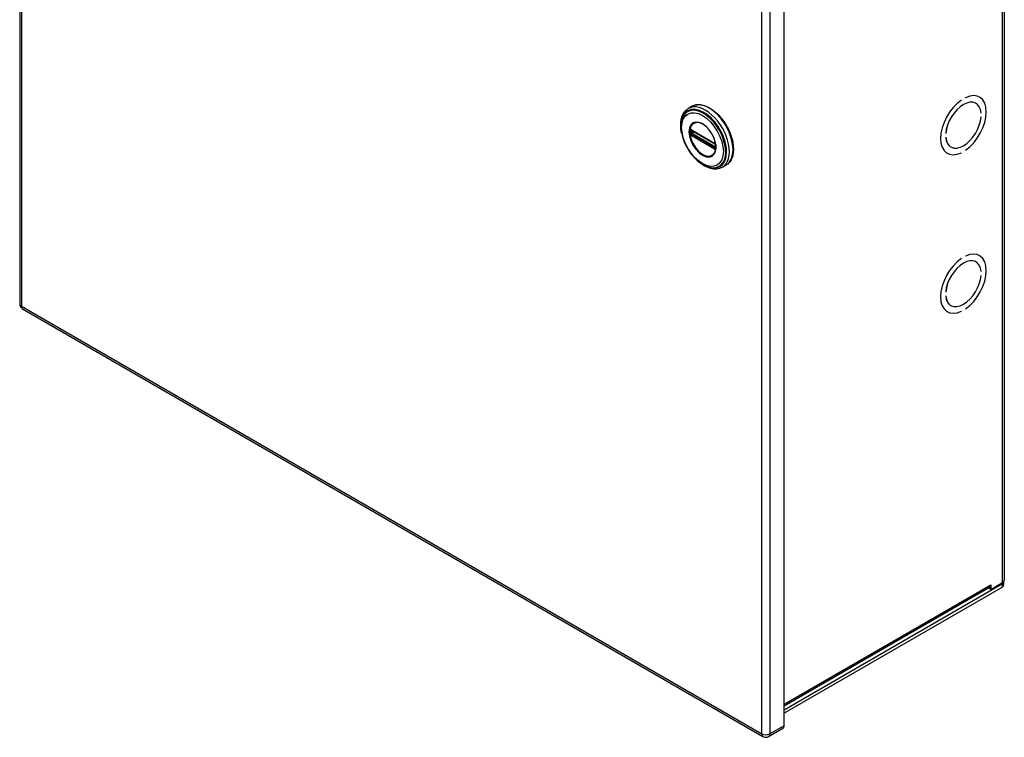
# Model space of a CAD drawing. Header units: inches. Extents: x 0 to 140, y -11 to 91.
# Tile 10 of 13: x 113 to 131, y 38 to 50. Entities that reach past the tile are written whole.
import ezdxf

# ---------------------------------------------------------------- set-up
doc = ezdxf.new("R2010")
doc.units = ezdxf.units.IN
doc.header["$LTSCALE"] = 8.43274
doc.header["$MEASUREMENT"] = 0
doc.layers.add('Visible Edges(ANSI)', color=7, linetype='Continuous', lineweight=25)
doc.layers.add('Visible Tangent Edges(ANSI)', color=7, linetype='Continuous', lineweight=25)

msp = doc.modelspace()

# ---------------------------------------------------------------- linework, layer by layer
at = {"layer": 'Visible Edges(ANSI)'}
for p, q in [((113.4913, 64.834), (113.4913, 45.0731)), ((130.607, 59.7085), (130.607, 40.2742)), ((126.7792, 37.7451), (126.7792, 57.5059)), ((129.861, 48.6162), (129.861, 48.6161)), ((129.861, 48.6162), (129.861, 48.6161)), ((129.9317, 48.6569), (129.9317, 48.657)), ((130.1723, 48.6693), (130.1776, 48.6662)), ((125.1796, 48.5065), (125.1155, 48.4696)), ((130.1104, 48.5606), (130.1151, 48.5579)), ((130.2044, 48.3897), (130.2043, 48.3896)), ((130.2043, 48.3897), (130.2044, 48.3897)), ((130.2043, 48.3243), (130.2044, 48.3243)), ((125.1606, 48.0958), (125.1657, 48.0929)), ((125.1657, 48.0929), (125.5737, 47.8573)), ((125.5807, 47.8496), (125.1726, 48.0852)), ((129.5884, 48.034), (129.5883, 48.0339)), ((129.5884, 48.034), (129.5883, 48.034)), ((129.5883, 47.9686), (129.5884, 47.9687)), ((125.5737, 47.8573), (125.5788, 47.8543)), ((125.5908, 47.8391), (125.5896, 47.8419)), ((125.5897, 47.7968), (125.5897, 47.834)), ((125.5913, 47.8374), (125.5908, 47.8391)), ((125.5926, 47.7808), (125.5927, 47.7867)), ((125.5927, 47.7867), (125.5927, 47.8234)), ((129.673, 47.803), (129.6777, 47.8003)), ((129.6099, 47.6952), (129.6152, 47.6921)), ((129.8609, 47.7013), (129.861, 47.7013)), ((129.861, 47.7014), (129.861, 47.7013)), ((129.9317, 47.7421), (129.9317, 47.7422)), ((125.7701, 47.4837), (125.7061, 47.4467)), ((129.9317, 45.9021), (129.9317, 45.9021)), ((130.1723, 45.9144), (130.1776, 45.9113)), ((129.861, 45.8614), (129.861, 45.8613)), ((129.861, 45.8613), (129.861, 45.8613)), ((130.1104, 45.8058), (130.1151, 45.8031)), ((130.2043, 45.6349), (130.2044, 45.6348)), ((130.2044, 45.6348), (130.2043, 45.6348)), ((130.2043, 45.5694), (130.2044, 45.5695)), ((129.5884, 45.2791), (129.5883, 45.2792)), ((129.5884, 45.2791), (129.5883, 45.2791)), ((129.5883, 45.2138), (129.5884, 45.2138)), ((129.673, 45.0482), (129.6777, 45.0455)), ((113.5408, 44.9874), (126.4115, 37.5565)), ((129.6099, 44.9403), (129.6152, 44.9372)), ((129.8609, 44.9465), (129.861, 44.9464)), ((129.861, 44.9465), (129.861, 44.9464)), ((129.9317, 44.9872), (129.9317, 44.9873)), ((130.3706, 40.1141), (130.578, 40.2338)), ((130.578, 40.2085), (126.7792, 38.0153)), ((130.578, 40.153), (126.7792, 37.9598)), ((126.7792, 38.0879), (130.35, 40.1495)), ((130.3706, 40.1141), (130.3296, 40.1377)), ((130.3705, 40.195), (130.3706, 40.1951)), ((130.3705, 40.1948), (130.3705, 40.195)), ((130.3706, 40.1951), (130.3706, 40.1141)), ((130.578, 40.153), (130.578, 40.2085)), ((126.5105, 37.5565), (126.7587, 37.6998))]:
    msp.add_line(p, q, dxfattribs=at)
at = {"layer": 'Visible Edges(ANSI)', "flags": 128}
for points in [[(124.9979, 48.041), (124.9912, 48.0755), (124.9862, 48.1096), (124.9831, 48.1432), (124.9817, 48.176), (124.9823, 48.2081), (124.9847, 48.2392), (124.989, 48.2692), (124.9952, 48.298), (125.0034, 48.3256), (125.0136, 48.3517), (125.0258, 48.3763), (125.04, 48.3991), (125.0561, 48.42), (125.0742, 48.4388), (125.094, 48.4554), (125.1155, 48.4696)], [(125.1796, 48.5065), (125.1954, 48.5148), (125.2119, 48.5217), (125.2291, 48.5272), (125.2468, 48.5314), (125.2651, 48.5343), (125.2838, 48.5357), (125.3029, 48.5358), (125.3223, 48.5345), (125.342, 48.5319), (125.362, 48.528), (125.3822, 48.5228), (125.4025, 48.5163), (125.423, 48.5086), (125.4435, 48.4997), (125.4641, 48.4895), (125.4847, 48.4782), (125.5052, 48.4658), (125.5256, 48.4523), (125.5459, 48.4377), (125.5659, 48.4221), (125.5858, 48.4055), (125.6054, 48.3879), (125.6247, 48.3694), (125.6436, 48.3501), (125.6621, 48.3299), (125.6802, 48.3089), (125.6978, 48.2873), (125.7149, 48.2649), (125.7314, 48.2419), (125.7474, 48.2183), (125.7627, 48.1943), (125.7773, 48.1697), (125.7912, 48.1448), (125.8044, 48.1195), (125.8169, 48.0939), (125.8285, 48.0681), (125.8393, 48.0421), (125.8493, 48.016), (125.8584, 47.9899), (125.8666, 47.9638), (125.8739, 47.9377), (125.8803, 47.9118), (125.8857, 47.886), (125.8902, 47.8605), (125.8937, 47.8353), (125.8962, 47.8104), (125.8977, 47.786), (125.8982, 47.762), (125.8977, 47.7386), (125.8961, 47.7157), (125.8936, 47.6935), (125.8901, 47.6719), (125.8855, 47.651), (125.8799, 47.6309), (125.8733, 47.6117), (125.8657, 47.5933), (125.8571, 47.5758), (125.8475, 47.5593), (125.8369, 47.5438), (125.8253, 47.5295), (125.8128, 47.5162), (125.7994, 47.5041), (125.7852, 47.4932), (125.7701, 47.4837)], [(125.0251, 48.3301), (125.0186, 48.3168), (125.0127, 48.3031), (125.0074, 48.289), (125.0028, 48.2744), (124.9952, 48.2439), (124.9901, 48.2121), (124.9873, 48.1789), (124.9868, 48.1445), (124.9886, 48.1092), (124.9926, 48.0731), (124.9988, 48.0364), (125.0071, 47.9992), (125.0175, 47.9618), (125.03, 47.9243), (125.0443, 47.887), (125.0605, 47.8499), (125.0785, 47.8134), (125.0981, 47.7776), (125.1193, 47.7427), (125.142, 47.7089), (125.1659, 47.6763), (125.1911, 47.6452), (125.2174, 47.6157), (125.2446, 47.588), (125.2726, 47.5622), (125.3013, 47.5384), (125.3306, 47.5169), (125.3602, 47.4977), (125.3902, 47.481), (125.4203, 47.4668), (125.4505, 47.4553), (125.4806, 47.4466), (125.4956, 47.4434), (125.5105, 47.4409), (125.5254, 47.4391), (125.5401, 47.4382)], [(125.1575, 48.097), (125.1587, 48.0967), (125.1606, 48.0958)], [(125.563, 47.6832), (125.5716, 47.6967), (125.5789, 47.712), (125.5848, 47.7289), (125.5893, 47.7471), (125.5922, 47.7666), (125.5937, 47.7874), (125.5936, 47.8091), (125.5919, 47.8318), (125.5888, 47.8552), (125.584, 47.8792), (125.5778, 47.9034), (125.5701, 47.928), (125.561, 47.9526), (125.5506, 47.977), (125.5389, 48.001), (125.526, 48.0247), (125.512, 48.0477), (125.497, 48.0698), (125.4811, 48.0911), (125.4643, 48.1112), (125.4469, 48.1302), (125.429, 48.1477), (125.4107, 48.1637), (125.3919, 48.1782), (125.3731, 48.191), (125.3543, 48.2019), (125.3356, 48.211), (125.3171, 48.2182), (125.299, 48.2235), (125.2816, 48.2268), (125.2648, 48.2281), (125.2488, 48.2274)], [(125.1726, 48.0852), (125.1716, 48.0857), (125.1712, 48.0858)], [(125.5855, 47.8483), (125.5821, 47.8519), (125.5788, 47.8543)], [(125.5897, 47.834), (125.589, 47.838), (125.5869, 47.8428), (125.5838, 47.8471), (125.5807, 47.8496)], [(125.5896, 47.8419), (125.5877, 47.8452), (125.5855, 47.8483)], [(125.5895, 47.7953), (125.5896, 47.7957), (125.5897, 47.7968)], [(125.5921, 47.7774), (125.5924, 47.7784), (125.5926, 47.7808)], [(125.7061, 47.4467), (125.6831, 47.4351), (125.6588, 47.4262), (125.6334, 47.42), (125.6072, 47.4165), (125.5804, 47.4156), (125.5531, 47.4174), (125.5254, 47.4216), (125.4974, 47.4283), (125.4693, 47.4373), (125.4411, 47.4486), (125.413, 47.462), (125.385, 47.4776), (125.3572, 47.4952), (125.3297, 47.5147), (125.3027, 47.536), (125.2761, 47.5591)], [(130.578, 40.2085), (130.5776, 40.2092), (130.5772, 40.2099), (130.5767, 40.2107), (130.5763, 40.2114), (130.5759, 40.2122), (130.5755, 40.2129), (130.5751, 40.2137), (130.5746, 40.2145), (130.5742, 40.2152), (130.5738, 40.216), (130.5734, 40.2168), (130.5729, 40.2176), (130.5725, 40.2184), (130.5721, 40.2193), (130.5716, 40.2201), (130.5712, 40.2209), (130.5708, 40.2218), (130.5703, 40.2226), (130.5699, 40.2235), (130.5694, 40.2243), (130.569, 40.2252), (130.5685, 40.2261), (130.5681, 40.2269), (130.5676, 40.2278)], [(130.5926, 40.2445), (130.5927, 40.24), (130.5927, 40.2354), (130.5927, 40.2309), (130.5925, 40.2265), (130.5923, 40.222), (130.592, 40.2177), (130.5917, 40.2134), (130.5912, 40.2091), (130.5907, 40.205), (130.5902, 40.2009), (130.5896, 40.1968), (130.5889, 40.1928), (130.5882, 40.189), (130.5874, 40.1852), (130.5866, 40.1814), (130.5857, 40.1778), (130.5848, 40.1743), (130.5839, 40.171), (130.583, 40.1677), (130.582, 40.1645), (130.581, 40.1614), (130.58, 40.1585), (130.579, 40.1557), (130.578, 40.153)]]:
    msp.add_lwpolyline(points, dxfattribs=at)
at = {"layer": 'Visible Edges(ANSI)'}
for centre, start, end in [((113.5903, 45.0731), 180, 240), ((126.461, 37.6422), 240, 300)]:
    msp.add_arc(centre, 0.099, start, end, dxfattribs=at)
for centre, major_axis, start_param, end_param in [((129.8964, 48.1791), (-0.2812, -0.4871), 4.015909, 6.9795771), ((129.8964, 48.1791), (-0.2812, -0.4871), 4.015909, 6.9795771), ((129.8964, 48.1791), (0.2188, 0.3789), 5.5893436, 8.5478234), ((129.8964, 48.1791), (0.2187, 0.3788), 5.5893646, 8.5478024), ((129.8964, 48.1791), (0.2812, 0.4871), 4.0159972, 6.9796653), ((129.8964, 48.1791), (0.2812, 0.4871), 4.0159972, 6.9796653), ((129.8964, 48.1791), (-0.2188, -0.3789), 5.5893436, 8.5478234), ((129.8964, 48.1791), (-0.2187, -0.3788), 5.5893646, 8.5478024), ((129.8964, 45.4243), (0.2188, 0.3789), 5.5893436, 8.5478234), ((129.8964, 45.4243), (0.2187, 0.3788), 5.5893646, 8.5478024), ((129.8964, 45.4243), (0.2812, 0.4871), 4.0159972, 6.9796653), ((129.8964, 45.4243), (0.2812, 0.4871), 4.0159972, 6.9796653), ((129.8964, 45.4243), (-0.2812, -0.4871), 4.015909, 6.9795771), ((129.8964, 45.4243), (-0.2812, -0.4871), 4.015909, 6.9795771), ((129.8964, 45.4243), (-0.2188, -0.3789), 5.5893436, 8.5478234), ((129.8964, 45.4243), (-0.2187, -0.3788), 5.5893646, 8.5478024), ((130.508, 40.2742), (0.099, 0), 5.4977871, 6.2831853), ((130.3005, 40.2352), (0.0495, -0.0857), 0, 0.7853982), ((126.7092, 37.7855), (0.0495, -0.0857), 0, 0.7853982)]:
    msp.add_ellipse(centre, major_axis=major_axis, ratio=0.5773503, start_param=start_param, end_param=end_param, dxfattribs=at)
at = {"layer": 'Visible Tangent Edges(ANSI)'}
for p, q in [((113.5203, 64.7936), (113.5203, 45.0327)), ((130.578, 40.2338), (130.578, 59.6681)), ((126.391, 37.6018), (126.391, 57.3626)), ((126.531, 57.3626), (126.531, 37.6018)), ((125.5717, 47.8618), (125.1636, 48.0974)), ((125.1577, 48.0439), (125.1577, 48.0811)), ((125.1636, 48.0046), (125.5717, 47.769)), ((125.5752, 47.778), (125.1672, 48.0136)), ((125.1703, 48.0815), (125.175, 48.0838)), ((125.1703, 48.0443), (125.1703, 48.0815)), ((125.2069, 48.0654), (125.1703, 48.0443)), ((125.1706, 48.0886), (125.5787, 47.853)), ((125.5787, 47.7859), (125.1706, 48.0215)), ((125.1773, 48.0323), (125.2208, 48.0574)), ((125.5854, 47.7967), (125.1773, 48.0323)), ((125.5897, 47.7995), (125.5854, 47.7967)), ((125.5916, 47.8306), (125.5916, 47.7934)), ((113.5203, 45.0327), (126.391, 37.6018)), ((126.7792, 38.1214), (130.3705, 40.1948)), ((130.578, 40.2085), (130.5561, 40.2212)), ((126.7792, 37.7451), (126.531, 37.6018))]:
    msp.add_line(p, q, dxfattribs=at)
at = {"layer": 'Visible Tangent Edges(ANSI)', "flags": 128}
for points in [[(125.5967, 47.7929), (125.5886, 47.8681), (125.5651, 47.9474), (125.5276, 48.0256), (125.4787, 48.0971), (125.4217, 48.1572), (125.3607, 48.2015), (125.2996, 48.2275), (125.2426, 48.2334), (125.1938, 48.218), (125.1564, 48.1832), (125.1327, 48.1312), (125.1248, 48.0651), (125.1329, 47.99), (125.1564, 47.9106), (125.1941, 47.8325), (125.243, 47.761), (125.2998, 47.7011), (125.361, 47.6566), (125.4222, 47.6306), (125.4791, 47.6251), (125.5278, 47.6403), (125.5652, 47.6752), (125.5887, 47.7273), (125.5967, 47.7929)], [(125.5629, 47.6831), (125.543, 47.6616), (125.519, 47.6464), (125.4915, 47.6378), (125.461, 47.6358), (125.4284, 47.6407), (125.3942, 47.6524), (125.3594, 47.6705), (125.3247, 47.6947), (125.291, 47.7241), (125.2591, 47.7584), (125.2296, 47.7967), (125.2032, 47.8382), (125.1804, 47.8818), (125.1619, 47.9267), (125.1483, 47.9716), (125.1396, 48.0155), (125.1361, 48.0575), (125.1377, 48.0966), (125.1447, 48.1321), (125.1569, 48.1627), (125.1738, 48.188), (125.1951, 48.2075), (125.2203, 48.2208), (125.2488, 48.2274)], [(125.143, 48.0981), (125.1429, 48.0978), (125.1428, 48.0974), (125.1427, 48.097), (125.1426, 48.0966), (125.1425, 48.0963), (125.1424, 48.0959), (125.1423, 48.0955), (125.1422, 48.0951), (125.1421, 48.0947), (125.142, 48.0942), (125.1419, 48.0938), (125.1419, 48.0934), (125.1418, 48.093), (125.1417, 48.0925), (125.1416, 48.0921), (125.1416, 48.0917), (125.1415, 48.0912), (125.1415, 48.0908), (125.1414, 48.0904), (125.1414, 48.0899), (125.1413, 48.0895), (125.1413, 48.089), (125.1413, 48.0886), (125.1412, 48.0881)], [(125.1439, 48.1007), (125.1439, 48.1006), (125.1438, 48.1005), (125.1438, 48.1004), (125.1438, 48.1003), (125.1437, 48.1002), (125.1437, 48.1001), (125.1436, 48.1), (125.1436, 48.0999), (125.1436, 48.0998), (125.1435, 48.0997), (125.1435, 48.0996), (125.1435, 48.0995), (125.1434, 48.0993), (125.1434, 48.0992), (125.1433, 48.0991), (125.1433, 48.099), (125.1433, 48.0989), (125.1432, 48.0988), (125.1432, 48.0987), (125.1432, 48.0986), (125.1431, 48.0985), (125.1431, 48.0984), (125.1431, 48.0983), (125.143, 48.0981)], [(125.1491, 48.1028), (125.1488, 48.1028), (125.1486, 48.1027), (125.1484, 48.1027), (125.1481, 48.1027), (125.1479, 48.1026), (125.1476, 48.1026), (125.1474, 48.1025), (125.1472, 48.1024), (125.147, 48.1024), (125.1467, 48.1023), (125.1465, 48.1022), (125.1463, 48.1021), (125.1461, 48.102), (125.1459, 48.1019), (125.1457, 48.1018), (125.1454, 48.1017), (125.1452, 48.1016), (125.145, 48.1015), (125.1448, 48.1014), (125.1446, 48.1012), (125.1445, 48.1011), (125.1443, 48.101), (125.1441, 48.1008), (125.1439, 48.1007)], [(125.1584, 48.1004), (125.158, 48.1006), (125.1576, 48.1008), (125.1572, 48.101), (125.1568, 48.1012), (125.1564, 48.1014), (125.156, 48.1016), (125.1556, 48.1017), (125.1552, 48.1019), (125.1548, 48.102), (125.1544, 48.1021), (125.154, 48.1023), (125.1536, 48.1024), (125.1532, 48.1025), (125.1528, 48.1025), (125.1524, 48.1026), (125.152, 48.1027), (125.1516, 48.1027), (125.1513, 48.1028), (125.1509, 48.1028), (125.1505, 48.1028), (125.1502, 48.1028), (125.1498, 48.1028), (125.1494, 48.1028), (125.1491, 48.1028)], [(125.1508, 48.0943), (125.1508, 48.0944), (125.1509, 48.0944), (125.1509, 48.0945), (125.151, 48.0945), (125.151, 48.0946), (125.1511, 48.0947), (125.1511, 48.0947), (125.1512, 48.0948), (125.1512, 48.0948), (125.1513, 48.0949), (125.1513, 48.0949), (125.1514, 48.095), (125.1515, 48.095), (125.1515, 48.0951), (125.1516, 48.0952), (125.1516, 48.0952), (125.1517, 48.0953), (125.1517, 48.0953), (125.1518, 48.0954), (125.1518, 48.0954), (125.1519, 48.0955), (125.1519, 48.0955), (125.152, 48.0955), (125.152, 48.0956)], [(125.152, 48.0956), (125.1522, 48.0957), (125.1523, 48.0958), (125.1524, 48.0959), (125.1526, 48.096), (125.1527, 48.0961), (125.1528, 48.0961), (125.153, 48.0962), (125.1531, 48.0963), (125.1532, 48.0964), (125.1534, 48.0964), (125.1535, 48.0965), (125.1537, 48.0966), (125.1538, 48.0966), (125.154, 48.0967), (125.1541, 48.0967), (125.1543, 48.0968), (125.1544, 48.0968), (125.1546, 48.0969), (125.1548, 48.0969), (125.1549, 48.0969), (125.1551, 48.097), (125.1553, 48.097), (125.1554, 48.097), (125.1556, 48.097)], [(125.1556, 48.097), (125.1557, 48.097), (125.1557, 48.097), (125.1558, 48.097), (125.1559, 48.0971), (125.156, 48.0971), (125.156, 48.0971), (125.1561, 48.0971), (125.1562, 48.0971), (125.1563, 48.0971), (125.1564, 48.0971), (125.1564, 48.0971), (125.1565, 48.0971), (125.1566, 48.0971), (125.1567, 48.0971), (125.1567, 48.097), (125.1568, 48.097), (125.1569, 48.097), (125.157, 48.097), (125.1571, 48.097), (125.1571, 48.097), (125.1572, 48.097), (125.1573, 48.097), (125.1574, 48.097), (125.1575, 48.097)], [(125.1636, 48.0974), (125.1634, 48.0976), (125.1632, 48.0977), (125.163, 48.0978), (125.1628, 48.0979), (125.1625, 48.0981), (125.1623, 48.0982), (125.1621, 48.0983), (125.1619, 48.0984), (125.1617, 48.0985), (125.1615, 48.0987), (125.1612, 48.0988), (125.161, 48.0989), (125.1608, 48.099), (125.1606, 48.0992), (125.1604, 48.0993), (125.1602, 48.0994), (125.16, 48.0995), (125.1597, 48.0996), (125.1595, 48.0998), (125.1593, 48.0999), (125.1591, 48.1), (125.1589, 48.1001), (125.1587, 48.1002), (125.1584, 48.1004)], [(125.141, 48.0824), (125.141, 48.0809), (125.1409, 48.0794), (125.1409, 48.0779), (125.1409, 48.0764), (125.1408, 48.0749), (125.1408, 48.0734), (125.1408, 48.0718), (125.1408, 48.0703), (125.1407, 48.0688), (125.1407, 48.0672), (125.1407, 48.0657), (125.1407, 48.0642), (125.1407, 48.0626), (125.1407, 48.0611), (125.1407, 48.0595), (125.1408, 48.058), (125.1408, 48.0564), (125.1408, 48.0549), (125.1408, 48.0533), (125.1409, 48.0517), (125.1409, 48.0502), (125.1409, 48.0486), (125.141, 48.047), (125.141, 48.0455)], [(125.1412, 48.0881), (125.1412, 48.0879), (125.1412, 48.0876), (125.1412, 48.0874), (125.1412, 48.0872), (125.1412, 48.0869), (125.1412, 48.0867), (125.1412, 48.0864), (125.1412, 48.0862), (125.1411, 48.086), (125.1411, 48.0857), (125.1411, 48.0855), (125.1411, 48.0853), (125.1411, 48.085), (125.1411, 48.0848), (125.1411, 48.0845), (125.1411, 48.0843), (125.1411, 48.0841), (125.1411, 48.0838), (125.1411, 48.0836), (125.141, 48.0834), (125.141, 48.0831), (125.141, 48.0829), (125.141, 48.0826), (125.141, 48.0824)], [(125.141, 48.0455), (125.141, 48.0452), (125.141, 48.045), (125.141, 48.0447), (125.141, 48.0445), (125.1411, 48.0442), (125.1411, 48.044), (125.1411, 48.0437), (125.1411, 48.0434), (125.1411, 48.0432), (125.1411, 48.0429), (125.1411, 48.0427), (125.1411, 48.0424), (125.1411, 48.0422), (125.1411, 48.0419), (125.1411, 48.0417), (125.1412, 48.0414), (125.1412, 48.0412), (125.1412, 48.0409), (125.1412, 48.0407), (125.1412, 48.0404), (125.1412, 48.0402), (125.1412, 48.0399), (125.1412, 48.0397), (125.1412, 48.0394)], [(125.1412, 48.0394), (125.1413, 48.0389), (125.1413, 48.0384), (125.1413, 48.0379), (125.1414, 48.0374), (125.1414, 48.0369), (125.1415, 48.0364), (125.1415, 48.0359), (125.1416, 48.0354), (125.1416, 48.0349), (125.1417, 48.0344), (125.1418, 48.0339), (125.1418, 48.0334), (125.1419, 48.0329), (125.142, 48.0324), (125.1421, 48.0319), (125.1422, 48.0315), (125.1423, 48.031), (125.1424, 48.0305), (125.1425, 48.03), (125.1426, 48.0295), (125.1427, 48.029), (125.1428, 48.0285), (125.1429, 48.0281), (125.143, 48.0276)], [(125.143, 48.0276), (125.1431, 48.0274), (125.1431, 48.0273), (125.1431, 48.0271), (125.1432, 48.027), (125.1432, 48.0269), (125.1432, 48.0267), (125.1433, 48.0266), (125.1433, 48.0264), (125.1433, 48.0263), (125.1434, 48.0261), (125.1434, 48.026), (125.1435, 48.0258), (125.1435, 48.0257), (125.1435, 48.0255), (125.1436, 48.0254), (125.1436, 48.0253), (125.1436, 48.0251), (125.1437, 48.025), (125.1437, 48.0248), (125.1438, 48.0247), (125.1438, 48.0245), (125.1438, 48.0244), (125.1439, 48.0242), (125.1439, 48.0241)], [(125.1439, 48.0241), (125.1441, 48.0237), (125.1443, 48.0234), (125.1445, 48.023), (125.1447, 48.0227), (125.1448, 48.0223), (125.145, 48.022), (125.1452, 48.0216), (125.1455, 48.0213), (125.1457, 48.0209), (125.1459, 48.0206), (125.1461, 48.0202), (125.1463, 48.0199), (125.1465, 48.0196), (125.1467, 48.0192), (125.147, 48.0189), (125.1472, 48.0186), (125.1474, 48.0182), (125.1476, 48.0179), (125.1479, 48.0176), (125.1481, 48.0173), (125.1484, 48.017), (125.1486, 48.0166), (125.1488, 48.0163), (125.1491, 48.016)], [(125.1488, 48.0878), (125.1487, 48.0882), (125.1488, 48.0885), (125.1488, 48.0888), (125.1488, 48.0891), (125.1488, 48.0894), (125.1489, 48.0897), (125.1489, 48.09), (125.149, 48.0903), (125.149, 48.0906), (125.1491, 48.0909), (125.1492, 48.0912), (125.1493, 48.0914), (125.1494, 48.0917), (125.1495, 48.092), (125.1496, 48.0922), (125.1497, 48.0925), (125.1498, 48.0927), (125.1499, 48.093), (125.1501, 48.0932), (125.1502, 48.0935), (125.1503, 48.0937), (125.1505, 48.0939), (125.1506, 48.0941), (125.1508, 48.0943)], [(125.1508, 48.0305), (125.1506, 48.0308), (125.1505, 48.0312), (125.1503, 48.0315), (125.1502, 48.0319), (125.1501, 48.0322), (125.1499, 48.0326), (125.1498, 48.0329), (125.1497, 48.0333), (125.1496, 48.0337), (125.1494, 48.034), (125.1493, 48.0344), (125.1493, 48.0347), (125.1492, 48.0351), (125.1491, 48.0354), (125.149, 48.0358), (125.149, 48.0361), (125.1489, 48.0365), (125.1489, 48.0368), (125.1488, 48.0372), (125.1488, 48.0375), (125.1488, 48.0379), (125.1488, 48.0382), (125.1487, 48.0385), (125.1488, 48.0389)], [(125.1489, 48.082), (125.1489, 48.0823), (125.1489, 48.0825), (125.1489, 48.0827), (125.1489, 48.083), (125.1489, 48.0832), (125.1489, 48.0835), (125.1488, 48.0837), (125.1488, 48.0839), (125.1488, 48.0842), (125.1488, 48.0844), (125.1488, 48.0847), (125.1488, 48.0849), (125.1488, 48.0851), (125.1488, 48.0854), (125.1488, 48.0856), (125.1488, 48.0859), (125.1488, 48.0861), (125.1488, 48.0864), (125.1488, 48.0866), (125.1488, 48.0868), (125.1488, 48.0871), (125.1488, 48.0873), (125.1488, 48.0876), (125.1488, 48.0878)], [(125.1488, 48.0389), (125.1488, 48.0391), (125.1488, 48.0394), (125.1488, 48.0396), (125.1488, 48.0399), (125.1488, 48.0401), (125.1488, 48.0404), (125.1488, 48.0406), (125.1488, 48.0409), (125.1488, 48.0411), (125.1488, 48.0414), (125.1488, 48.0416), (125.1488, 48.0419), (125.1488, 48.0421), (125.1488, 48.0424), (125.1488, 48.0426), (125.1488, 48.0429), (125.1488, 48.0431), (125.1489, 48.0434), (125.1489, 48.0436), (125.1489, 48.0438), (125.1489, 48.0441), (125.1489, 48.0443), (125.1489, 48.0446), (125.1489, 48.0448)], [(125.1489, 48.0448), (125.1489, 48.0464), (125.1489, 48.0479), (125.1489, 48.0495), (125.1489, 48.051), (125.149, 48.0526), (125.149, 48.0541), (125.149, 48.0557), (125.149, 48.0572), (125.149, 48.0588), (125.149, 48.0603), (125.149, 48.0619), (125.149, 48.0634), (125.149, 48.065), (125.149, 48.0665), (125.149, 48.0681), (125.149, 48.0696), (125.149, 48.0712), (125.149, 48.0727), (125.149, 48.0743), (125.1489, 48.0758), (125.1489, 48.0774), (125.1489, 48.0789), (125.1489, 48.0805), (125.1489, 48.082)], [(125.1491, 48.016), (125.1494, 48.0156), (125.1498, 48.0152), (125.1502, 48.0147), (125.1505, 48.0143), (125.1509, 48.0139), (125.1513, 48.0135), (125.1517, 48.0131), (125.152, 48.0127), (125.1524, 48.0123), (125.1528, 48.012), (125.1532, 48.0116), (125.1536, 48.0112), (125.154, 48.0109), (125.1544, 48.0106), (125.1548, 48.0102), (125.1552, 48.0099), (125.1556, 48.0096), (125.156, 48.0093), (125.1564, 48.009), (125.1568, 48.0087), (125.1572, 48.0084), (125.1576, 48.0081), (125.158, 48.0079), (125.1584, 48.0076)], [(125.152, 48.0278), (125.152, 48.0279), (125.1519, 48.028), (125.1519, 48.0282), (125.1518, 48.0283), (125.1518, 48.0284), (125.1517, 48.0285), (125.1517, 48.0286), (125.1516, 48.0287), (125.1516, 48.0288), (125.1515, 48.0289), (125.1515, 48.029), (125.1514, 48.0291), (125.1513, 48.0293), (125.1513, 48.0294), (125.1512, 48.0295), (125.1512, 48.0296), (125.1511, 48.0297), (125.1511, 48.0298), (125.151, 48.0299), (125.151, 48.03), (125.1509, 48.0301), (125.1509, 48.0302), (125.1508, 48.0304), (125.1508, 48.0305)], [(125.1556, 48.0223), (125.1554, 48.0225), (125.1553, 48.0227), (125.1551, 48.0229), (125.1549, 48.0232), (125.1548, 48.0234), (125.1546, 48.0236), (125.1544, 48.0238), (125.1543, 48.024), (125.1541, 48.0243), (125.154, 48.0245), (125.1538, 48.0247), (125.1537, 48.025), (125.1535, 48.0252), (125.1534, 48.0254), (125.1532, 48.0257), (125.1531, 48.0259), (125.153, 48.0261), (125.1528, 48.0264), (125.1527, 48.0266), (125.1526, 48.0269), (125.1524, 48.0271), (125.1523, 48.0273), (125.1522, 48.0276), (125.152, 48.0278)], [(125.162, 48.0166), (125.1617, 48.0167), (125.1615, 48.0169), (125.1612, 48.0171), (125.1609, 48.0173), (125.1606, 48.0175), (125.1603, 48.0177), (125.16, 48.0179), (125.1598, 48.0181), (125.1595, 48.0183), (125.1592, 48.0186), (125.1589, 48.0188), (125.1587, 48.019), (125.1584, 48.0193), (125.1581, 48.0195), (125.1579, 48.0198), (125.1576, 48.02), (125.1573, 48.0203), (125.1571, 48.0206), (125.1568, 48.0209), (125.1566, 48.0211), (125.1563, 48.0214), (125.1561, 48.0217), (125.1558, 48.022), (125.1556, 48.0223)], [(125.1577, 48.0811), (125.1577, 48.0814), (125.1577, 48.0817), (125.1577, 48.0819), (125.1577, 48.0822), (125.1577, 48.0824), (125.1577, 48.0827), (125.1578, 48.0829), (125.1578, 48.0832), (125.1578, 48.0834), (125.1578, 48.0837), (125.1578, 48.0839), (125.1578, 48.0841), (125.1579, 48.0844), (125.1579, 48.0846), (125.1579, 48.0848), (125.1579, 48.0851), (125.158, 48.0853), (125.158, 48.0855), (125.158, 48.0857), (125.1581, 48.086), (125.1581, 48.0862), (125.1581, 48.0864), (125.1582, 48.0866), (125.1582, 48.0868)], [(125.1582, 48.0376), (125.1582, 48.0379), (125.1581, 48.0381), (125.1581, 48.0384), (125.1581, 48.0386), (125.158, 48.0389), (125.158, 48.0391), (125.158, 48.0394), (125.1579, 48.0397), (125.1579, 48.0399), (125.1579, 48.0402), (125.1579, 48.0405), (125.1578, 48.0407), (125.1578, 48.041), (125.1578, 48.0413), (125.1578, 48.0415), (125.1578, 48.0418), (125.1578, 48.0421), (125.1577, 48.0423), (125.1577, 48.0426), (125.1577, 48.0429), (125.1577, 48.0431), (125.1577, 48.0434), (125.1577, 48.0437), (125.1577, 48.0439)], [(125.1582, 48.0868), (125.1582, 48.0869), (125.1583, 48.0871), (125.1583, 48.0872), (125.1583, 48.0874), (125.1584, 48.0875), (125.1584, 48.0877), (125.1585, 48.0878), (125.1585, 48.0879), (125.1585, 48.0881), (125.1586, 48.0882), (125.1587, 48.0883), (125.1587, 48.0885), (125.1588, 48.0886), (125.1588, 48.0887), (125.1589, 48.0888), (125.159, 48.089), (125.159, 48.0891), (125.1591, 48.0892), (125.1592, 48.0893), (125.1592, 48.0894), (125.1593, 48.0895), (125.1594, 48.0896), (125.1595, 48.0897), (125.1596, 48.0898)], [(125.1596, 48.033), (125.1595, 48.0332), (125.1594, 48.0334), (125.1593, 48.0336), (125.1592, 48.0337), (125.1592, 48.0339), (125.1591, 48.0341), (125.159, 48.0343), (125.159, 48.0345), (125.1589, 48.0347), (125.1588, 48.0349), (125.1588, 48.0351), (125.1587, 48.0353), (125.1587, 48.0355), (125.1586, 48.0357), (125.1585, 48.0359), (125.1585, 48.0361), (125.1585, 48.0363), (125.1584, 48.0365), (125.1584, 48.0367), (125.1583, 48.0368), (125.1583, 48.037), (125.1583, 48.0372), (125.1582, 48.0374), (125.1582, 48.0376)], [(125.1584, 48.0076), (125.1587, 48.0075), (125.1589, 48.0074), (125.1591, 48.0073), (125.1593, 48.0071), (125.1595, 48.007), (125.1597, 48.0069), (125.16, 48.0067), (125.1602, 48.0066), (125.1604, 48.0065), (125.1606, 48.0064), (125.1608, 48.0062), (125.161, 48.0061), (125.1612, 48.006), (125.1615, 48.0058), (125.1617, 48.0057), (125.1619, 48.0056), (125.1621, 48.0055), (125.1623, 48.0053), (125.1625, 48.0052), (125.1628, 48.0051), (125.163, 48.005), (125.1632, 48.0048), (125.1634, 48.0047), (125.1636, 48.0046)], [(125.1672, 48.0136), (125.167, 48.0138), (125.1668, 48.0139), (125.1665, 48.014), (125.1663, 48.0141), (125.1661, 48.0142), (125.1659, 48.0144), (125.1657, 48.0145), (125.1655, 48.0146), (125.1653, 48.0147), (125.1651, 48.0148), (125.1649, 48.015), (125.1646, 48.0151), (125.1644, 48.0152), (125.1642, 48.0153), (125.164, 48.0155), (125.1638, 48.0156), (125.1636, 48.0157), (125.1633, 48.0158), (125.1631, 48.0159), (125.1629, 48.0161), (125.1627, 48.0162), (125.1625, 48.0163), (125.1622, 48.0165), (125.162, 48.0166)], [(125.1621, 48.0913), (125.1622, 48.0913), (125.1623, 48.0913), (125.1625, 48.0913), (125.1626, 48.0913), (125.1627, 48.0914), (125.1629, 48.0914), (125.163, 48.0914), (125.1631, 48.0914), (125.1633, 48.0914), (125.1634, 48.0914), (125.1635, 48.0913), (125.1637, 48.0913), (125.1638, 48.0913), (125.164, 48.0913), (125.1641, 48.0913), (125.1642, 48.0913), (125.1644, 48.0912), (125.1645, 48.0912), (125.1647, 48.0912), (125.1648, 48.0911), (125.165, 48.0911), (125.1651, 48.0911), (125.1653, 48.091), (125.1654, 48.091)], [(125.1654, 48.0251), (125.1653, 48.0252), (125.1651, 48.0253), (125.165, 48.0255), (125.1648, 48.0256), (125.1647, 48.0257), (125.1645, 48.0259), (125.1644, 48.026), (125.1642, 48.0261), (125.1641, 48.0263), (125.164, 48.0264), (125.1638, 48.0265), (125.1637, 48.0267), (125.1635, 48.0268), (125.1634, 48.027), (125.1633, 48.0271), (125.1631, 48.0273), (125.163, 48.0275), (125.1629, 48.0276), (125.1627, 48.0278), (125.1626, 48.0279), (125.1625, 48.0281), (125.1623, 48.0283), (125.1622, 48.0284), (125.1621, 48.0286)], [(125.1654, 48.091), (125.1656, 48.0909), (125.1658, 48.0908), (125.166, 48.0907), (125.1662, 48.0907), (125.1664, 48.0906), (125.1667, 48.0905), (125.1669, 48.0904), (125.1671, 48.0903), (125.1673, 48.0903), (125.1675, 48.0902), (125.1677, 48.0901), (125.168, 48.09), (125.1682, 48.0899), (125.1684, 48.0898), (125.1686, 48.0897), (125.1688, 48.0896), (125.1691, 48.0895), (125.1693, 48.0893), (125.1695, 48.0892), (125.1697, 48.0891), (125.17, 48.089), (125.1702, 48.0889), (125.1704, 48.0887), (125.1706, 48.0886)], [(125.1706, 48.0215), (125.1704, 48.0217), (125.1702, 48.0218), (125.17, 48.0219), (125.1697, 48.0221), (125.1695, 48.0222), (125.1693, 48.0223), (125.1691, 48.0225), (125.1688, 48.0226), (125.1686, 48.0228), (125.1684, 48.0229), (125.1682, 48.0231), (125.168, 48.0232), (125.1677, 48.0234), (125.1675, 48.0235), (125.1673, 48.0237), (125.1671, 48.0238), (125.1669, 48.024), (125.1667, 48.0242), (125.1664, 48.0243), (125.1662, 48.0245), (125.166, 48.0246), (125.1658, 48.0248), (125.1656, 48.0249), (125.1654, 48.0251)], [(125.5769, 47.8588), (125.5766, 47.8589), (125.5764, 47.859), (125.5762, 47.8592), (125.576, 47.8593), (125.5758, 47.8594), (125.5756, 47.8596), (125.5753, 47.8597), (125.5751, 47.8598), (125.5749, 47.8599), (125.5747, 47.8601), (125.5745, 47.8602), (125.5743, 47.8603), (125.5741, 47.8605), (125.5738, 47.8606), (125.5736, 47.8607), (125.5734, 47.8608), (125.5732, 47.861), (125.573, 47.8611), (125.5728, 47.8612), (125.5725, 47.8613), (125.5723, 47.8615), (125.5721, 47.8616), (125.5719, 47.8617), (125.5717, 47.8618)], [(125.5717, 47.769), (125.5719, 47.7689), (125.5721, 47.7687), (125.5723, 47.7686), (125.5725, 47.7685), (125.5728, 47.7684), (125.573, 47.7682), (125.5732, 47.7681), (125.5734, 47.768), (125.5736, 47.7679), (125.5738, 47.7678), (125.5741, 47.7676), (125.5743, 47.7675), (125.5745, 47.7674), (125.5747, 47.7673), (125.5749, 47.7672), (125.5751, 47.767), (125.5753, 47.7669), (125.5756, 47.7668), (125.5758, 47.7667), (125.576, 47.7666), (125.5762, 47.7664), (125.5764, 47.7663), (125.5766, 47.7662), (125.5769, 47.7661)], [(125.5803, 47.7751), (125.58, 47.7752), (125.5798, 47.7754), (125.5796, 47.7755), (125.5794, 47.7756), (125.5792, 47.7757), (125.579, 47.7759), (125.5788, 47.776), (125.5786, 47.7761), (125.5783, 47.7762), (125.5781, 47.7764), (125.5779, 47.7765), (125.5777, 47.7766), (125.5775, 47.7767), (125.5773, 47.7768), (125.5771, 47.777), (125.5769, 47.7771), (125.5767, 47.7772), (125.5765, 47.7773), (125.5763, 47.7774), (125.5761, 47.7776), (125.5759, 47.7777), (125.5756, 47.7778), (125.5754, 47.7779), (125.5752, 47.778)], [(125.5862, 47.8504), (125.5859, 47.8508), (125.5855, 47.8513), (125.5851, 47.8517), (125.5848, 47.8521), (125.5844, 47.8525), (125.584, 47.8529), (125.5836, 47.8533), (125.5833, 47.8537), (125.5829, 47.8541), (125.5825, 47.8545), (125.5821, 47.8548), (125.5817, 47.8552), (125.5813, 47.8555), (125.5809, 47.8559), (125.5805, 47.8562), (125.5801, 47.8565), (125.5797, 47.8569), (125.5793, 47.8572), (125.5789, 47.8575), (125.5785, 47.8577), (125.5781, 47.858), (125.5777, 47.8583), (125.5773, 47.8585), (125.5769, 47.8588)], [(125.5769, 47.7661), (125.5773, 47.7658), (125.5777, 47.7656), (125.5781, 47.7654), (125.5785, 47.7652), (125.5789, 47.7651), (125.5793, 47.7649), (125.5797, 47.7647), (125.5801, 47.7646), (125.5805, 47.7644), (125.5809, 47.7643), (125.5813, 47.7642), (125.5817, 47.7641), (125.5821, 47.764), (125.5825, 47.7639), (125.5829, 47.7638), (125.5833, 47.7637), (125.5836, 47.7637), (125.584, 47.7637), (125.5844, 47.7636), (125.5848, 47.7636), (125.5851, 47.7636), (125.5855, 47.7636), (125.5859, 47.7636), (125.5862, 47.7636)], [(125.5787, 47.853), (125.5789, 47.8529), (125.5792, 47.8528), (125.5794, 47.8526), (125.5796, 47.8525), (125.5798, 47.8523), (125.5801, 47.8522), (125.5803, 47.852), (125.5805, 47.8519), (125.5807, 47.8518), (125.5809, 47.8516), (125.5811, 47.8514), (125.5814, 47.8513), (125.5816, 47.8511), (125.5818, 47.851), (125.582, 47.8508), (125.5822, 47.8507), (125.5824, 47.8505), (125.5826, 47.8503), (125.5828, 47.8502), (125.583, 47.85), (125.5832, 47.8499), (125.5834, 47.8497), (125.5836, 47.8495), (125.5838, 47.8494)], [(125.5838, 47.7835), (125.5836, 47.7836), (125.5834, 47.7837), (125.5832, 47.7837), (125.583, 47.7838), (125.5828, 47.7839), (125.5826, 47.784), (125.5824, 47.7841), (125.5822, 47.7842), (125.582, 47.7843), (125.5818, 47.7843), (125.5816, 47.7844), (125.5814, 47.7845), (125.5812, 47.7846), (125.5809, 47.7847), (125.5807, 47.7849), (125.5805, 47.785), (125.5803, 47.7851), (125.5801, 47.7852), (125.5798, 47.7853), (125.5796, 47.7854), (125.5794, 47.7855), (125.5792, 47.7857), (125.5789, 47.7858), (125.5787, 47.7859)], [(125.5867, 47.7734), (125.5864, 47.7734), (125.5862, 47.7734), (125.5859, 47.7734), (125.5857, 47.7734), (125.5854, 47.7734), (125.5852, 47.7734), (125.5849, 47.7735), (125.5847, 47.7735), (125.5844, 47.7735), (125.5841, 47.7736), (125.5839, 47.7736), (125.5836, 47.7737), (125.5833, 47.7738), (125.583, 47.7739), (125.5828, 47.774), (125.5825, 47.7741), (125.5822, 47.7742), (125.5819, 47.7743), (125.5817, 47.7744), (125.5814, 47.7745), (125.5811, 47.7747), (125.5808, 47.7748), (125.5805, 47.775), (125.5803, 47.7751)], [(125.5838, 47.8494), (125.584, 47.8493), (125.5841, 47.8491), (125.5843, 47.849), (125.5844, 47.8489), (125.5846, 47.8488), (125.5847, 47.8486), (125.5848, 47.8485), (125.585, 47.8483), (125.5851, 47.8482), (125.5853, 47.8481), (125.5854, 47.8479), (125.5855, 47.8478), (125.5857, 47.8476), (125.5858, 47.8475), (125.586, 47.8473), (125.5861, 47.8472), (125.5862, 47.847), (125.5864, 47.8469), (125.5865, 47.8467), (125.5866, 47.8465), (125.5868, 47.8464), (125.5869, 47.8462), (125.587, 47.846), (125.5871, 47.8459)], [(125.5871, 47.7832), (125.587, 47.7832), (125.5869, 47.7832), (125.5868, 47.7831), (125.5866, 47.7831), (125.5865, 47.7831), (125.5864, 47.7831), (125.5862, 47.7831), (125.5861, 47.7831), (125.586, 47.7831), (125.5858, 47.7831), (125.5857, 47.7831), (125.5855, 47.7831), (125.5854, 47.7831), (125.5853, 47.7832), (125.5851, 47.7832), (125.585, 47.7832), (125.5848, 47.7832), (125.5847, 47.7833), (125.5846, 47.7833), (125.5844, 47.7833), (125.5843, 47.7834), (125.5841, 47.7834), (125.584, 47.7835), (125.5838, 47.7835)], [(125.5905, 47.8441), (125.5903, 47.8444), (125.5901, 47.8447), (125.59, 47.8449), (125.5898, 47.8452), (125.5897, 47.8455), (125.5895, 47.8458), (125.5893, 47.846), (125.5891, 47.8463), (125.589, 47.8466), (125.5888, 47.8468), (125.5886, 47.8471), (125.5885, 47.8474), (125.5883, 47.8476), (125.5881, 47.8479), (125.5879, 47.8481), (125.5877, 47.8484), (125.5875, 47.8487), (125.5874, 47.8489), (125.5872, 47.8492), (125.587, 47.8494), (125.5868, 47.8497), (125.5866, 47.8499), (125.5864, 47.8502), (125.5862, 47.8504)], [(125.5862, 47.7636), (125.5865, 47.7637), (125.5867, 47.7637), (125.5869, 47.7637), (125.5872, 47.7638), (125.5874, 47.7638), (125.5877, 47.7639), (125.5879, 47.7639), (125.5881, 47.764), (125.5883, 47.7641), (125.5886, 47.7641), (125.5888, 47.7642), (125.589, 47.7643), (125.5892, 47.7644), (125.5894, 47.7645), (125.5896, 47.7646), (125.5899, 47.7647), (125.5901, 47.7648), (125.5903, 47.7649), (125.5905, 47.7651), (125.5906, 47.7652), (125.5908, 47.7653), (125.591, 47.7655), (125.5912, 47.7656), (125.5914, 47.7657)], [(125.5902, 47.7749), (125.5901, 47.7748), (125.59, 47.7747), (125.5898, 47.7746), (125.5897, 47.7745), (125.5896, 47.7744), (125.5894, 47.7743), (125.5893, 47.7742), (125.5892, 47.7741), (125.589, 47.7741), (125.5889, 47.774), (125.5887, 47.7739), (125.5886, 47.7739), (125.5884, 47.7738), (125.5883, 47.7738), (125.5881, 47.7737), (125.588, 47.7737), (125.5878, 47.7736), (125.5877, 47.7736), (125.5875, 47.7735), (125.5873, 47.7735), (125.5872, 47.7735), (125.587, 47.7735), (125.5868, 47.7734), (125.5867, 47.7734)], [(125.5897, 47.8415), (125.5897, 47.8413), (125.5898, 47.8411), (125.5899, 47.8409), (125.59, 47.8407), (125.5901, 47.8405), (125.5901, 47.8403), (125.5902, 47.8401), (125.5903, 47.8399), (125.5903, 47.8397), (125.5904, 47.8395), (125.5905, 47.8394), (125.5905, 47.8392), (125.5906, 47.839), (125.5906, 47.8388), (125.5907, 47.8386), (125.5907, 47.8384), (125.5908, 47.8382), (125.5908, 47.838), (125.5909, 47.8378), (125.5909, 47.8376), (125.5909, 47.8374), (125.591, 47.8373), (125.591, 47.8371), (125.5911, 47.8369)], [(125.5911, 47.7877), (125.591, 47.7875), (125.591, 47.7874), (125.5909, 47.7872), (125.5909, 47.7871), (125.5909, 47.7869), (125.5908, 47.7868), (125.5908, 47.7867), (125.5907, 47.7865), (125.5907, 47.7864), (125.5906, 47.7863), (125.5906, 47.7861), (125.5905, 47.786), (125.5905, 47.7859), (125.5904, 47.7857), (125.5903, 47.7856), (125.5903, 47.7855), (125.5902, 47.7854), (125.5901, 47.7853), (125.5901, 47.7852), (125.59, 47.7851), (125.5899, 47.785), (125.5898, 47.7849), (125.5897, 47.7848), (125.5897, 47.7847)], [(125.5914, 47.7761), (125.5913, 47.776), (125.5913, 47.776), (125.5912, 47.7759), (125.5912, 47.7759), (125.5912, 47.7758), (125.5911, 47.7758), (125.5911, 47.7757), (125.591, 47.7756), (125.591, 47.7756), (125.5909, 47.7755), (125.5909, 47.7755), (125.5908, 47.7754), (125.5908, 47.7754), (125.5907, 47.7753), (125.5907, 47.7753), (125.5906, 47.7752), (125.5906, 47.7752), (125.5905, 47.7751), (125.5905, 47.7751), (125.5904, 47.775), (125.5904, 47.775), (125.5903, 47.7749), (125.5903, 47.7749), (125.5902, 47.7749)], [(125.5911, 47.8369), (125.5911, 47.8366), (125.5911, 47.8364), (125.5912, 47.8361), (125.5912, 47.8359), (125.5913, 47.8356), (125.5913, 47.8354), (125.5913, 47.8351), (125.5914, 47.8348), (125.5914, 47.8346), (125.5914, 47.8343), (125.5915, 47.834), (125.5915, 47.8338), (125.5915, 47.8335), (125.5915, 47.8333), (125.5915, 47.833), (125.5916, 47.8327), (125.5916, 47.8325), (125.5916, 47.8322), (125.5916, 47.8319), (125.5916, 47.8317), (125.5916, 47.8314), (125.5916, 47.8311), (125.5916, 47.8309), (125.5916, 47.8306)], [(125.5916, 47.7934), (125.5916, 47.7931), (125.5916, 47.7929), (125.5916, 47.7926), (125.5916, 47.7924), (125.5916, 47.7921), (125.5916, 47.7919), (125.5916, 47.7916), (125.5916, 47.7914), (125.5915, 47.7911), (125.5915, 47.7909), (125.5915, 47.7906), (125.5915, 47.7904), (125.5915, 47.7901), (125.5914, 47.7899), (125.5914, 47.7897), (125.5914, 47.7894), (125.5913, 47.7892), (125.5913, 47.789), (125.5913, 47.7888), (125.5912, 47.7885), (125.5912, 47.7883), (125.5911, 47.7881), (125.5911, 47.7879), (125.5911, 47.7877)], [(125.5921, 47.7774), (125.5921, 47.7773), (125.5921, 47.7773), (125.592, 47.7772), (125.592, 47.7772), (125.592, 47.7771), (125.592, 47.777), (125.5919, 47.777), (125.5919, 47.7769), (125.5919, 47.7769), (125.5918, 47.7768), (125.5918, 47.7768), (125.5918, 47.7767), (125.5917, 47.7767), (125.5917, 47.7766), (125.5917, 47.7766), (125.5916, 47.7765), (125.5916, 47.7764), (125.5916, 47.7764), (125.5915, 47.7763), (125.5915, 47.7763), (125.5915, 47.7762), (125.5914, 47.7762), (125.5914, 47.7761), (125.5914, 47.7761)], [(125.5914, 47.7657), (125.5914, 47.7658), (125.5915, 47.7659), (125.5915, 47.766), (125.5915, 47.7661), (125.5916, 47.7662), (125.5916, 47.7663), (125.5917, 47.7664), (125.5917, 47.7666), (125.5917, 47.7667), (125.5918, 47.7668), (125.5918, 47.7669), (125.5918, 47.767), (125.5919, 47.7671), (125.5919, 47.7672), (125.5919, 47.7673), (125.592, 47.7674), (125.592, 47.7675), (125.592, 47.7676), (125.5921, 47.7677), (125.5921, 47.7678), (125.5921, 47.7679), (125.5922, 47.768), (125.5922, 47.7681), (125.5922, 47.7682)], [(125.5922, 47.7682), (125.5922, 47.7683), (125.5922, 47.7683), (125.5923, 47.7684), (125.5923, 47.7684), (125.5923, 47.7685), (125.5923, 47.7685), (125.5923, 47.7686), (125.5923, 47.7686), (125.5923, 47.7687), (125.5923, 47.7687), (125.5924, 47.7688), (125.5924, 47.7688), (125.5924, 47.7689), (125.5924, 47.7689), (125.5924, 47.769), (125.5924, 47.769), (125.5924, 47.7691), (125.5924, 47.7691), (125.5925, 47.7692), (125.5925, 47.7692), (125.5925, 47.7693), (125.5925, 47.7693), (125.5925, 47.7694), (125.5925, 47.7694)]]:
    msp.add_lwpolyline(points, dxfattribs=at)
at = {"layer": 'Visible Tangent Edges(ANSI)'}
msp.add_ellipse((125.3607, 47.9292), major_axis=(-0.2563, 0.4439), ratio=0.5773503, dxfattribs=at)
for centre, major_axis, ratio, start_param, end_param in [((125.3838, 47.9426), (0.2805, -0.4858), 0.5773503, 5.5128728, 10.1950905), ((125.3764, 47.9383), (-0.274, 0.4746), 0.5773503, 2.7922362, 6.6325418), ((125.4108, 47.9581), (0.2953, -0.5114), 0.5773503, 0, 3.1415927), ((125.4748, 47.9951), (-0.2953, 0.5114), 0.5773503, 3.1415927, 6.2831853), ((125.149, 48.1028), (0.00759, -0.00627), 0.7616592, 4.5471404, 5.4771689), ((125.3676, 47.9332), (-0.1599, 0.277), 0.5773503, 5.5088782, 6.921441), ((125.1509, 48.1047), (0.0063, -0.00756), 0.8124523, 4.5727204, 5.6199179), ((125.156, 48.1068), (0.0009, -0.0098), 0.7889745, 5.0615561, 6.1087537), ((125.1551, 48.0873), (-0.0009, 0.0098), 0.7889745, 5.0615561, 6.1087537), ((125.1654, 48.1044), (-0.00481, -0.00858), 0.5855253, 5.4905538, 6.2831853), ((125.1706, 48.1015), (-0.00492, -0.00852), 0.5773503, 5.4977871, 6.2831853), ((125.1459, 48.0875), (0.00984, 0.00028), 0.5831536, 4.1697785, 4.997603), ((125.1459, 48.0502), (0.00984, -0.00028), 0.571197, 4.2030161, 5.0308406), ((125.1458, 48.0934), (0.00984, 0.00028), 0.5927846, 4.212488, 4.9990436), ((125.1458, 48.0442), (0.00984, -0.00027), 0.5613947, 4.2451603, 5.0317159), ((125.149, 48.032), (0.00892, 0.00416), 0.2170654, 3.8844913, 4.8145198), ((125.1509, 48.0281), (0.00879, 0.00442), 0.0811663, 3.7594152, 4.8066126), ((125.3676, 47.9332), (0.1599, -0.277), 0.5773503, 4.0741333, 6.921441), ((125.1517, 48.0823), (0.00984, 0.00024), 0.5918896, 0.8344053, 1.8602075), ((125.1517, 48.0335), (-0.00984, 0.00023), 0.5624063, 4.0033907, 5.0291928), ((125.1518, 48.0766), (0.00984, 0), 0.5773503, 0.9265057, 1.8728012), ((125.1518, 48.0394), (0.00984, 0), 0.5773503, 0.9265057, 1.8728012), ((125.156, 48.02), (0.00768, 0.00616), 0.2102045, 1.4626616, 2.5098592), ((125.1526, 48.0858), (0.00804, -0.00568), 0.7889745, 1.2216292, 2.276839), ((125.1526, 48.029), (-0.00917, -0.00357), 0.2102045, 3.7733261, 4.8285359), ((125.1551, 48.0246), (0.00768, 0.00616), 0.2102045, 4.6042543, 5.6514519), ((125.1636, 48.0857), (-0.00984, 0), 0.5773503, 0.9265057, 2.3212879), ((125.1636, 48.0485), (-0.00984, 0), 0.5773503, 0.9265057, 2.3212879), ((125.1654, 48.0117), (-0.00503, -0.00846), 0.5690578, 4.4549245, 5.504817), ((125.1656, 48.0823), (-0.00493, 0.00853), 0.5766475, 6.023109, 6.5432616), ((125.1706, 48.0736), (-0.0099, 0.0171), 0.5766475, 6.1542512, 6.4121194), ((125.1656, 48.0335), (-0.00492, 0.00852), 0.5780539, 1.31072, 1.8308726), ((125.1706, 48.0364), (0.0098, -0.017), 0.5780539, 4.5834549, 4.8413231), ((125.1586, 48.0215), (0.00472, 0.00864), 0.5624063, 4.4347366, 5.4213873), ((125.1706, 48.0086), (-0.00492, -0.00852), 0.5773503, 4.4391504, 5.4977871), ((125.1586, 48.0863), (0.00473, 0.00863), 0.5613395, 5.5484169, 5.9115648), ((125.1638, 48.0187), (0.00492, 0.00852), 0.5773503, 4.4391504, 5.3566796), ((125.1638, 48.0835), (0.00492, 0.00852), 0.5773503, 5.6388947, 5.895546), ((125.1776, 48.0404), (-0.00492, 0.00852), 0.6197342, 0.7860072, 2.3555855), ((125.1776, 48.0776), (-0.00545, 0.00825), 0.5738685, 0.0764913, 0.7504269), ((125.1775, 48.0937), (-0.00492, -0.00852), 0.5773503, 5.6388947, 6.2831853), ((125.1775, 48.0244), (0.00492, 0.00852), 0.5773503, 0.8203047, 2.215087), ((125.5786, 47.8659), (-0.00492, -0.00852), 0.5773503, 5.4977871, 6.2831853), ((125.5786, 47.773), (-0.00492, -0.00852), 0.5773503, 4.4391504, 5.4977871), ((125.5718, 47.7831), (0.00492, 0.00852), 0.5773503, 4.4391504, 5.3566796), ((125.5838, 47.8628), (-0.00503, -0.00846), 0.5690577, 5.5048171, 6.2831853), ((125.5838, 47.7701), (-0.00481, -0.00858), 0.5855254, 4.4406612, 5.4905538), ((125.5718, 47.8479), (-0.00492, -0.00852), 0.5773503, 2.497302, 2.7409556), ((125.5856, 47.8581), (-0.00492, -0.00852), 0.5773503, 5.6388947, 6.2831853), ((125.5856, 47.7888), (0.00492, 0.00852), 0.5773503, 0.8203047, 2.215087), ((125.5767, 47.7801), (-0.00512, -0.0084), 0.5918896, 1.3205366, 2.3071873), ((125.5767, 47.845), (-0.00511, -0.00841), 0.5929563, 2.4323705, 2.5541951), ((125.5932, 47.7677), (0.0009, -0.0098), 0.7889745, 4.0143586, 5.0615561), ((125.5932, 47.8544), (-0.00768, -0.00616), 0.2102045, 5.6514519, 6.2831853), ((125.5856, 47.8049), (0.00442, -0.00885), 0.5738685, 5.5327584, 6.206694), ((125.5802, 47.7792), (0.0009, -0.0098), 0.7889745, 0.8727659, 1.9199634), ((125.5802, 47.8419), (-0.00768, -0.00616), 0.2102045, 2.5098592, 2.5283997), ((125.5836, 47.8409), (0.00492, -0.00852), 0.5780539, 1.31072, 1.8308726), ((125.5786, 47.838), (-0.0098, 0.017), 0.5780539, 4.5834549, 4.8413231), ((125.5836, 47.7922), (0.00493, -0.00853), 0.5766475, 6.023109, 6.5432616), ((125.5786, 47.8009), (0.0099, -0.0171), 0.5766475, 6.1542512, 6.4121194), ((125.5984, 47.7698), (-0.0063, 0.00756), 0.8124523, 0.3839301, 1.4311275), ((125.5984, 47.8463), (-0.00879, -0.00442), 0.0811662, 0.0000001, 0.4804533), ((125.5827, 47.8375), (0.00917, 0.00357), 0.2102045, 0.6135006, 0.6317335), ((125.5995, 47.834), (-0.00984, 0), 0.5773503, 0, 0.6442907), ((125.5995, 47.7968), (-0.00984, 0), 0.5773503, 0, 0.6442907), ((125.5827, 47.7806), (0.00804, -0.00568), 0.7889745, 0.1664194, 1.2216292), ((125.6, 47.7715), (-0.00793, 0.00583), 0.826364, 0.1817384, 1.1117669), ((125.6, 47.8424), (-0.00927, -0.00332), 0.1523606, 0, 0.2313641), ((125.5837, 47.8329), (0.00984, 0.00022), 0.5929563, 0.6528706, 0.7092222), ((125.5837, 47.7841), (-0.00984, 0.00021), 0.5613395, 3.5577361, 3.8763611), ((125.5838, 47.8272), (-0.00984, 0), 0.5773503, 3.7021768, 3.7858833), ((125.5838, 47.79), (-0.00984, 0), 0.5773503, 3.5606793, 3.7858833), ((125.6025, 47.7806), (-0.00984, 0.00023), 0.558235, 0, 0.380968), ((125.6026, 47.7866), (-0.00984, 0.00009), 0.5579854, 0, 0.4235826), ((125.6037, 47.7969), (-0.00984, 0), 0.5773503, 0, 0.7853982), ((113.5903, 45.0731), (-0.099, 0), 0.5773503, 0, 0.7853982), ((113.5903, 45.0731), (-0.0495, -0.0857), 0.5773503, 5.4977871, 6.2831853), ((126.461, 37.6422), (-0.0495, -0.0857), 0.5773503, 5.4977871, 6.2831853), ((126.461, 37.6422), (0.099, 0), 0.5773503, 3.9269908, 5.4977871), ((126.461, 37.6422), (0.0495, -0.0857), 0.5773503, 0, 0.7853982)]:
    msp.add_ellipse(centre, major_axis=major_axis, ratio=ratio, start_param=start_param, end_param=end_param, dxfattribs=at)

doc.saveas('drawing.dxf')
